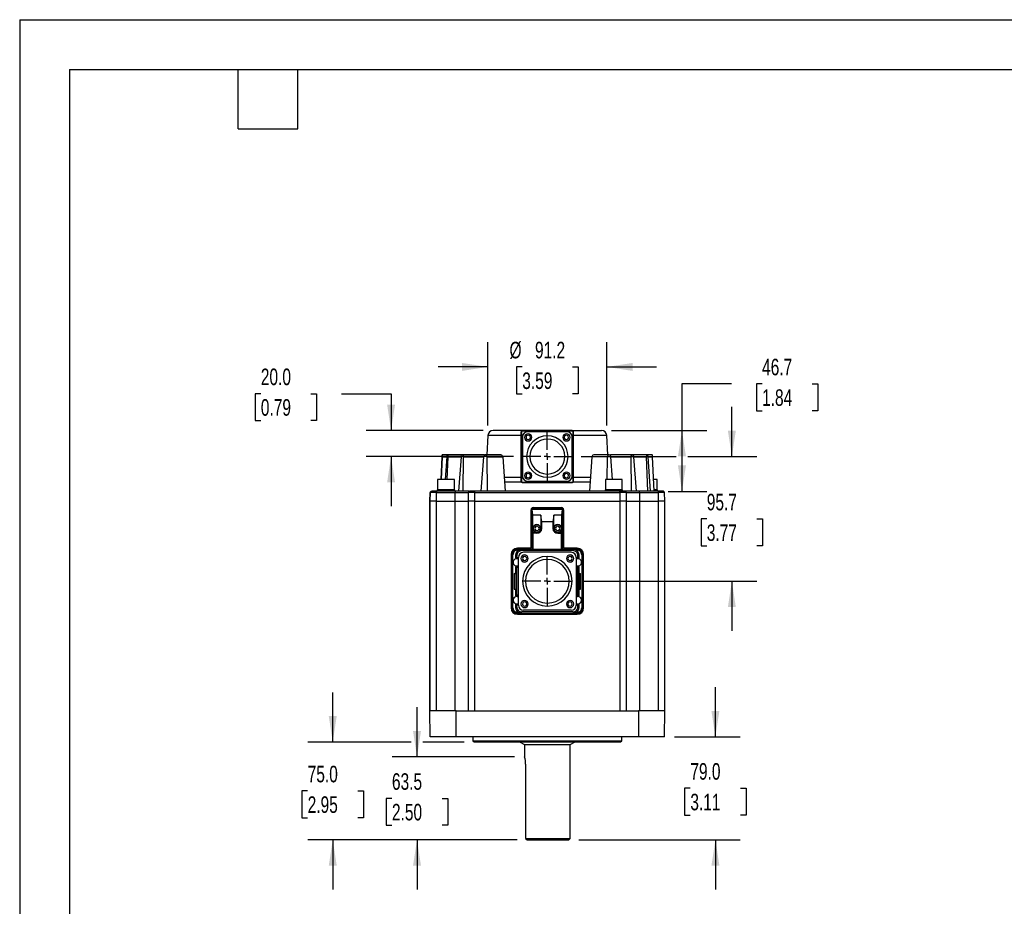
# Model space of a CAD drawing. Header units: millimetres. Extents: x 0 to 1676, y 0 to 1295.
# Tile 2 of 7: x 0 to 755, y 615 to 1295. Entities that reach past the tile are written whole.
import ezdxf

# ---------------------------------------------------------------- set-up
doc = ezdxf.new("R2010")
doc.units = ezdxf.units.MM
doc.header["$LTSCALE"] = 6
doc.linetypes.add('CENTERX2', pattern=[20.32, 12.7, -2.54, 2.54, -2.54])
doc.layers.add('CENTER', color=40, linetype='CENTERX2')
doc.layers.add('DIMENSIONS', color=140, linetype='Continuous', lineweight=25)
doc.layers.add('TEXT', color=140, linetype='Continuous', lineweight=25)
doc.styles.add('SLDTEXTSTYLE0', font='TXT', dxfattribs={"width": 0.7})
doc.dimstyles.new('SLDDIMSTYLE1', dxfattribs={"dimtxt": 12.948047, "dimasz": 19.812, "dimexe": 0, "dimexo": 0.0625, "dimgap": 3.237012, "dimtad": 0, "dimtih": 1, "dimtoh": 1, "dimrnd": 1e-09, "dimzin": 12, "dimdsep": 46, "dimtxsty": 'SLDTEXTSTYLE0', "dimsah": 1, "dimcen": 0.09, "dimadec": 0, "dimazin": 3, "dimtfac": 1, "dimtmove": 0, "dimatfit": 0, "dimfxl": 0, "dimfrac": 2, "dimtolj": 1, "dimtzin": 12, "dimarcsym": 0})
doc.dimstyles.new('SLDDIMSTYLE5', dxfattribs={"dimtxt": 12.948047, "dimasz": 19.812, "dimexe": 0, "dimexo": 0.0625, "dimgap": 3.237012, "dimtad": 0, "dimtih": 1, "dimtoh": 1, "dimrnd": 1e-09, "dimzin": 4, "dimdsep": 46, "dimtxsty": 'SLDTEXTSTYLE0', "dimsah": 1, "dimcen": 0.09, "dimadec": 0, "dimazin": 1, "dimtfac": 1, "dimtmove": 0, "dimatfit": 0, "dimfxl": 0, "dimfrac": 2, "dimtolj": 1, "dimtzin": 12, "dimarcsym": 0})
doc.dimstyles.new('SLDDIMSTYLE8', dxfattribs={"dimtxt": 12.948047, "dimasz": 19.812, "dimexe": 0, "dimexo": 0.0625, "dimgap": 3.237012, "dimtad": 0, "dimtih": 1, "dimtoh": 1, "dimrnd": 1e-09, "dimzin": 12, "dimdsep": 46, "dimtxsty": 'SLDTEXTSTYLE0', "dimsah": 1, "dimcen": 0.09, "dimadec": 0, "dimazin": 3, "dimtfac": 1, "dimtofl": 0, "dimtmove": 0, "dimatfit": 3, "dimfxl": 0, "dimfrac": 2, "dimtolj": 1, "dimtzin": 12, "dimarcsym": 0})

# ---------------------------------------------------------------- blocks, each defined once
blk = doc.blocks.new('_D_10')
at = {"layer": 'DIMENSIONS'}
for p, q in [((304.76, 729.8), (304.76, 767.9)), ((379.6, 729.8), (285.71, 729.8)), ((285.53, 698.05), (281.18, 698.05)), ((281.18, 698.05), (281.18, 677.47)), ((324, 698.05), (328.35, 698.05)), ((328.35, 698.05), (328.35, 677.47)), ((281.18, 677.47), (285.53, 677.47)), ((328.35, 677.47), (324, 677.47)), ((381.54, 666.29), (285.71, 666.29)), ((304.76, 666.29), (304.76, 628.19))]:
    blk.add_line(p, q, dxfattribs=at)
for points in [[(304.76, 729.8), (307.81, 749.61), (301.72, 749.61)], [(304.76, 666.29), (301.72, 646.48), (307.81, 646.48)]]:
    blk.add_solid(points, dxfattribs=at)
at = {"layer": 'DIMENSIONS', "char_height": 12.7, "attachment_point": 1, "style": 'SLDTEXTSTYLE0'}
for s, insert in [('63.5', (285.53, 717.31)), ('2.50', (285.53, 693.84))]:
    blk.add_mtext(s, dxfattribs=dict(at, insert=insert))
blk = doc.blocks.new('_D_11')
at = {"layer": 'DIMENSIONS'}
for p, q in [((533.63, 745.3), (533.63, 783.4)), ((502.3, 745.29), (552.68, 745.3)), ((514.4, 705.8), (510.05, 705.8)), ((510.05, 705.8), (510.05, 685.22)), ((552.87, 705.8), (557.22, 705.8)), ((557.22, 705.8), (557.22, 685.22)), ((510.05, 685.22), (514.4, 685.22)), ((557.22, 685.22), (552.87, 685.22)), ((428.84, 666.29), (552.69, 666.31)), ((533.64, 666.31), (533.64, 628.21))]:
    blk.add_line(p, q, dxfattribs=at)
for points in [[(533.63, 745.3), (536.68, 765.11), (530.58, 765.11)], [(533.64, 666.31), (530.59, 646.49), (536.69, 646.49)]]:
    blk.add_solid(points, dxfattribs=at)
at = {"layer": 'DIMENSIONS', "char_height": 12.7, "attachment_point": 1, "style": 'SLDTEXTSTYLE0'}
for s, insert in [('79.0', (514.4, 725.07)), ('3.11', (514.4, 701.59))]:
    blk.add_mtext(s, dxfattribs=dict(at, insert=insert))
blk = doc.blocks.new('_D_12')
at = {"layer": 'DIMENSIONS'}
for p, q in [((240.13, 741.29), (240.13, 779.39)), ((300.19, 741.29), (221.08, 741.29)), ((340.95, 741.29), (309.34, 741.29)), ((220.89, 703.79), (216.54, 703.79)), ((216.54, 703.79), (216.54, 683.21)), ((259.37, 703.79), (263.72, 703.79)), ((263.72, 703.79), (263.72, 683.21)), ((216.54, 683.21), (220.89, 683.21)), ((263.72, 683.21), (259.37, 683.21)), ((381.54, 666.29), (221.08, 666.29)), ((240.13, 666.29), (240.13, 628.19))]:
    blk.add_line(p, q, dxfattribs=at)
for points in [[(240.13, 741.29), (243.18, 761.11), (237.08, 761.11)], [(240.13, 666.29), (237.08, 646.48), (243.18, 646.48)]]:
    blk.add_solid(points, dxfattribs=at)
at = {"layer": 'DIMENSIONS', "char_height": 12.7, "attachment_point": 1, "style": 'SLDTEXTSTYLE0'}
for s, insert in [('75.0', (220.89, 723.06)), ('2.95', (220.89, 699.59))]:
    blk.add_mtext(s, dxfattribs=dict(at, insert=insert))
blk = doc.blocks.new('_D_13')
at = {"layer": 'DIMENSIONS'}
for p, q in [((546.25, 960.29), (546.25, 998.39)), ((430.75, 960.29), (503.41, 960.29)), ((512.55, 960.29), (565.3, 960.29)), ((527.01, 912.44), (522.66, 912.44)), ((522.66, 912.44), (522.66, 891.86)), ((565.49, 912.44), (569.83, 912.44)), ((569.83, 912.44), (569.83, 891.86)), ((522.66, 891.86), (527.01, 891.86)), ((569.83, 891.86), (565.49, 891.86)), ((431.6, 864.59), (565.3, 864.59)), ((546.25, 864.59), (546.25, 826.49))]:
    blk.add_line(p, q, dxfattribs=at)
for points in [[(546.25, 960.29), (549.3, 980.11), (543.2, 980.11)], [(546.25, 864.59), (543.2, 844.78), (549.3, 844.78)]]:
    blk.add_solid(points, dxfattribs=at)
at = {"layer": 'DIMENSIONS', "char_height": 12.7, "attachment_point": 1, "style": 'SLDTEXTSTYLE0'}
for s, insert in [('95.7', (527.01, 931.71)), ('3.77', (527.01, 908.24))]:
    blk.add_mtext(s, dxfattribs=dict(at, insert=insert))
blk = doc.blocks.new('_D_14')
at = {"layer": 'DIMENSIONS'}
for p, q in [((184.96, 1008.51), (180.61, 1008.51)), ((180.61, 1008.51), (180.61, 987.93)), ((223.44, 1008.51), (227.79, 1008.51)), ((227.79, 1008.51), (227.79, 987.93)), ((246.77, 1008.51), (284.87, 1008.51)), ((284.87, 1008.51), (284.87, 980.29)), ((180.61, 987.93), (184.96, 987.93)), ((227.79, 987.93), (223.44, 987.93)), ((355.49, 980.29), (265.82, 980.29)), ((378.68, 960.29), (265.82, 960.29)), ((284.87, 960.29), (284.87, 922.19))]:
    blk.add_line(p, q, dxfattribs=at)
for points in [[(284.87, 980.29), (287.92, 1000.11), (281.83, 1000.11)], [(284.87, 960.29), (281.83, 940.48), (287.92, 940.48)]]:
    blk.add_solid(points, dxfattribs=at)
at = {"layer": 'DIMENSIONS', "char_height": 12.7, "attachment_point": 1, "style": 'SLDTEXTSTYLE0'}
for s, insert in [('20.0', (184.96, 1027.78)), ('0.79', (184.96, 1004.3))]:
    blk.add_mtext(s, dxfattribs=dict(at, insert=insert))
blk = doc.blocks.new('_D_15')
at = {"layer": 'DIMENSIONS'}
for p, q in [((359.11, 984.12), (359.11, 1048.08)), ((450.32, 984.12), (450.32, 1048.08)), ((359.11, 1029.03), (321.01, 1029.03)), ((385.48, 1029.03), (381.13, 1029.03)), ((381.13, 1029.03), (381.13, 1008.45)), ((423.95, 1029.03), (428.3, 1029.03)), ((428.3, 1029.03), (428.3, 1008.45)), ((450.32, 1029.03), (488.42, 1029.03)), ((381.13, 1008.45), (385.48, 1008.45)), ((428.3, 1008.45), (423.95, 1008.45))]:
    blk.add_line(p, q, dxfattribs=at)
for points in [[(359.11, 1029.03), (339.3, 1032.08), (339.3, 1025.98)], [(450.32, 1029.03), (470.13, 1025.98), (470.13, 1032.08)]]:
    blk.add_solid(points, dxfattribs=at)
at = {"layer": 'DIMENSIONS', "char_height": 12.7, "attachment_point": 1, "style": 'SLDTEXTSTYLE0'}
for s, insert in [('%%c', (375.7, 1048.3)), ('91.2', (395.25, 1048.3)), ('3.59', (385.48, 1024.82))]:
    blk.add_mtext(s, dxfattribs=dict(at, insert=insert))
blk = doc.blocks.new('_D_16')
at = {"layer": 'DIMENSIONS'}
for p, q in [((546.08, 1016.05), (507.98, 1016.05)), ((507.98, 1016.05), (507.98, 980.29)), ((569.42, 1016.05), (565.07, 1016.05)), ((565.07, 1016.05), (565.07, 995.47)), ((607.89, 1016.05), (612.24, 1016.05)), ((612.24, 1016.05), (612.24, 995.47)), ((565.07, 995.47), (569.42, 995.47)), ((612.24, 995.47), (607.89, 995.47)), ((453.94, 980.29), (527.03, 980.29)), ((507.98, 980.29), (507.98, 933.59)), ((497.32, 933.59), (527.03, 933.59))]:
    blk.add_line(p, q, dxfattribs=at)
for points in [[(507.98, 980.29), (504.93, 960.48), (511.03, 960.48)], [(507.98, 933.59), (511.03, 953.41), (504.93, 953.41)]]:
    blk.add_solid(points, dxfattribs=at)
at = {"layer": 'DIMENSIONS', "char_height": 12.7, "attachment_point": 1, "style": 'SLDTEXTSTYLE0'}
for s, insert in [('46.7', (569.42, 1035.32)), ('1.84', (569.42, 1011.84))]:
    blk.add_mtext(s, dxfattribs=dict(at, insert=insert))
blk = doc.blocks.new('SW_CENTERMARKSYMBOL_5')
at = {"layer": 'CENTER', "color": 0}
for p, q in [((0, 5.08), (0, 18.415)), ((-5.08, 0), (-18.415, 0)), ((0, 0), (-2.54, 0)), ((0, 0), (0, 2.54)), ((0, 0), (0, -2.54)), ((0, 0), (2.54, 0)), ((5.08, 0), (18.415, 0)), ((0, -5.08), (0, -18.415))]:
    blk.add_line(p, q, dxfattribs=at)
blk = doc.blocks.new('SW_CENTERMARKSYMBOL_6')
at = {"layer": 'CENTER', "color": 0}
for p, q in [((0, 5.08), (0, 19.26)), ((-5.08, 0), (-19.26, 0)), ((0, 0), (-2.54, 0)), ((0, 0), (0, 2.54)), ((0, 0), (0, -2.54)), ((0, 0), (2.54, 0)), ((5.08, 0), (19.26, 0)), ((0, -5.08), (0, -19.26))]:
    blk.add_line(p, q, dxfattribs=at)

msp = doc.modelspace()

# ---------------------------------------------------------------- linework, layer by layer
at = {"color": 7, "linetype": 'Continuous'}
for q in [(0.015, 0.016), (1676.415, 1295.416)]:
    msp.add_line((0.015, 1295.416), q, dxfattribs=at)
for p, q in [((359.114, 976.503), (358.332, 961.593)), ((384.716, 976.503), (359.114, 976.503)), ((385.57, 980.293), (363.108, 980.293)), ((384.716, 979.293), (384.916, 979.293)), ((384.716, 941.293), (384.716, 979.293)), ((384.716, 979.293), (384.716, 976.503)), ((384.716, 979.293), (384.716, 979.293)), ((384.716, 976.503), (384.716, 944.293)), ((384.916, 979.293), (384.916, 941.293)), ((385.666, 945.243), (385.666, 975.343)), ((385.666, 975.343), (385.666, 975.343)), ((385.666, 975.343), (385.666, 945.243)), ((385.716, 980.093), (385.716, 980.293)), ((423.716, 980.293), (385.716, 980.293)), ((385.716, 980.093), (423.716, 980.093)), ((419.766, 979.343), (389.666, 979.343)), ((404.716, 976.168), (404.716, 976.168)), ((423.716, 980.293), (423.716, 980.093)), ((423.716, 980.293), (446.31, 980.293)), ((423.766, 945.243), (423.766, 975.343)), ((424.516, 941.293), (424.516, 979.293)), ((424.516, 979.293), (424.716, 979.293)), ((424.716, 941.293), (424.716, 979.293)), ((450.318, 976.503), (424.716, 976.503)), ((451.1, 961.593), (450.318, 976.503)), ((323.193, 942.693), (324.103, 960.063)), ((324.103, 960.063), (323.193, 942.693)), ((328.125, 961.593), (324.062, 961.593)), ((324.103, 960.063), (327.55, 960.063)), ((327.55, 960.063), (326.403, 942.693)), ((327.963, 942.693), (328.547, 960.063)), ((339.564, 961.593), (328.125, 961.593)), ((328.547, 960.063), (338.551, 960.063)), ((338.551, 960.063), (336.613, 933.593)), ((355.797, 961.593), (339.564, 961.593)), ((340.14, 933.593), (340.447, 960.063)), ((340.447, 960.063), (356.028, 960.063)), ((354.091, 933.593), (356.028, 960.063)), ((369.174, 961.593), (357.38, 961.593)), ((358.945, 933.593), (358.638, 960.063)), ((358.638, 960.063), (370.526, 960.063)), ((370.526, 960.063), (372.464, 933.593)), ((438.906, 960.063), (436.968, 933.593)), ((450.794, 960.063), (438.906, 960.063)), ((452.052, 961.593), (440.258, 961.593)), ((450.593, 942.693), (450.794, 960.063)), ((454.675, 942.693), (453.404, 960.063)), ((453.404, 960.063), (468.985, 960.063)), ((469.868, 961.593), (453.635, 961.593)), ((469.292, 933.593), (468.985, 960.063)), ((481.307, 961.593), (469.868, 961.593)), ((470.881, 960.063), (472.819, 933.593)), ((470.881, 960.063), (480.885, 960.063)), ((481.776, 933.593), (480.885, 960.063)), ((485.37, 961.593), (481.307, 961.593)), ((481.882, 960.063), (483.63, 933.593)), ((481.882, 960.063), (485.329, 960.063)), ((486.716, 933.593), (485.329, 960.063)), ((384.716, 944.293), (371.68, 944.293)), ((384.716, 941.293), (384.716, 944.293)), ((385.666, 945.243), (385.666, 945.243)), ((404.966, 946.856), (404.466, 946.856)), ((404.716, 944.418), (404.716, 944.418)), ((437.752, 944.293), (424.716, 944.293)), ((320.447, 942.693), (320.447, 934.693)), ((333.447, 942.693), (320.447, 942.693)), ((333.447, 934.693), (333.447, 942.693)), ((385.002, 940.593), (371.951, 940.593)), ((384.916, 941.293), (384.716, 941.293)), ((384.716, 941.293), (384.716, 941.293)), ((385.716, 940.493), (423.716, 940.493)), ((385.716, 940.293), (385.716, 940.493)), ((423.716, 940.293), (385.716, 940.293)), ((419.766, 941.243), (389.666, 941.243)), ((423.716, 940.493), (423.716, 940.293)), ((437.481, 940.593), (424.43, 940.593)), ((424.716, 941.293), (424.516, 941.293)), ((449.216, 942.693), (449.216, 934.693)), ((462.216, 942.693), (449.216, 942.693)), ((462.216, 934.693), (462.216, 942.693)), ((488.985, 942.693), (486.239, 942.693)), ((488.985, 934.693), (488.985, 942.693)), ((314.716, 926.093), (314.727, 932.595)), ((314.727, 932.595), (314.716, 926.094)), ((314.727, 932.595), (314.727, 932.595)), ((319.727, 933.593), (316.033, 933.593)), ((319.716, 926.093), (319.727, 932.595)), ((319.727, 933.593), (319.727, 932.595)), ((334.016, 933.593), (319.727, 933.593)), ((319.727, 932.595), (334.016, 932.595)), ((320.247, 934.693), (320.247, 933.593)), ((333.647, 934.693), (320.247, 934.693)), ((333.647, 933.593), (333.647, 934.693)), ((334.016, 933.593), (334.016, 932.595)), ((344.735, 933.593), (334.016, 933.593)), ((334.016, 926.093), (334.016, 932.595)), ((334.016, 932.595), (344.027, 932.595)), ((344.027, 932.595), (344.016, 926.093)), ((344.027, 932.595), (344.016, 926.093)), ((344.215, 932.596), (344.027, 932.595)), ((344.027, 932.595), (344.027, 932.595)), ((345.027, 933.593), (345.027, 933.593)), ((349.027, 933.593), (345.333, 933.593)), ((349.016, 926.093), (349.026, 932.595)), ((349.026, 932.595), (460.405, 932.595)), ((460.405, 933.593), (349.027, 933.593)), ((449.016, 934.693), (449.016, 933.593)), ((462.416, 934.693), (449.016, 934.693)), ((460.405, 932.595), (460.405, 933.593)), ((464.405, 933.593), (460.405, 933.593)), ((460.405, 932.595), (460.416, 926.093)), ((462.416, 933.593), (462.416, 934.693)), ((475.416, 933.593), (464.405, 933.593)), ((465.416, 926.094), (465.405, 932.595)), ((465.405, 932.595), (475.416, 932.595)), ((465.416, 926.094), (465.405, 932.595)), ((475.416, 932.595), (475.416, 933.593)), ((489.705, 933.593), (475.416, 933.593)), ((475.416, 932.595), (475.416, 926.093)), ((475.416, 932.595), (489.705, 932.595)), ((489.185, 934.693), (486.658, 934.693)), ((489.185, 933.593), (489.185, 934.693)), ((489.705, 933.593), (489.705, 932.595)), ((493.399, 933.593), (489.705, 933.593)), ((489.705, 932.595), (489.716, 926.093)), ((493.705, 933.593), (493.477, 933.593)), ((494.705, 932.595), (494.518, 932.596)), ((494.716, 926.093), (494.705, 932.595)), ((314.716, 926.094), (314.716, 926.093)), ((314.716, 926.094), (314.716, 926.094)), ((314.716, 926.094), (314.716, 926.094)), ((314.716, 926.094), (314.716, 926.094)), ((314.716, 926.093), (314.716, 926.094)), ((314.716, 926.093), (314.716, 765.293)), ((319.716, 926.093), (314.716, 926.093)), ((314.716, 926.093), (314.716, 926.093)), ((314.716, 926.093), (314.716, 926.093)), ((314.716, 765.293), (314.716, 926.093)), ((314.716, 926.093), (314.716, 926.093)), ((319.716, 926.093), (334.016, 926.093)), ((319.716, 765.293), (319.716, 926.093)), ((334.016, 765.293), (334.016, 926.093)), ((344.016, 926.093), (344.029, 926.093)), ((344.016, 926.093), (344.016, 765.293)), ((348.774, 926.093), (349.016, 926.093)), ((349.016, 926.093), (460.416, 926.093)), ((349.016, 765.293), (349.016, 926.093)), ((460.416, 926.093), (460.416, 765.293)), ((465.416, 765.293), (465.416, 926.094)), ((475.416, 926.093), (475.416, 765.293)), ((475.416, 926.093), (489.716, 926.093)), ((489.716, 926.093), (489.716, 765.293)), ((494.716, 765.293), (494.716, 926.093)), ((392.016, 919.233), (392.016, 889.893)), ((392.716, 920.093), (392.716, 890.093)), ((393.186, 919.624), (392.716, 920.093)), ((416.716, 920.093), (392.716, 920.093)), ((393.49, 915.189), (393.186, 919.624)), ((416.246, 919.624), (393.186, 919.624)), ((399.716, 915.189), (393.49, 915.189)), ((393.49, 902.093), (393.49, 915.189)), ((414.362, 920.933), (395.07, 920.933)), ((399.716, 915.189), (399.716, 905.093)), ((400.421, 910.093), (399.716, 915.189)), ((409.716, 915.189), (409.011, 910.093)), ((409.716, 905.093), (409.716, 915.189)), ((415.942, 915.189), (409.716, 915.189)), ((415.942, 915.189), (416.246, 919.624)), ((415.942, 902.093), (415.942, 915.189)), ((416.716, 920.093), (416.246, 919.624)), ((416.716, 890.093), (416.716, 920.093)), ((417.416, 889.893), (417.416, 919.233)), ((400.421, 905.093), (400.421, 910.093)), ((409.011, 910.093), (400.421, 910.093)), ((409.011, 910.093), (409.011, 905.093)), ((393.84, 901.388), (393.49, 902.093)), ((396.716, 902.093), (393.49, 902.093)), ((393.84, 888.969), (393.84, 901.388)), ((396.716, 901.388), (393.84, 901.388)), ((396.716, 902.093), (396.716, 901.388)), ((399.716, 905.093), (400.421, 905.093)), ((409.716, 905.093), (409.011, 905.093)), ((412.716, 901.388), (412.716, 902.093)), ((415.942, 902.093), (412.716, 902.093)), ((412.716, 901.388), (415.592, 901.388)), ((415.592, 901.388), (415.942, 902.093)), ((415.592, 888.969), (415.592, 901.388)), ((376.866, 885.043), (376.866, 844.143)), ((377.821, 884.933), (377.716, 885.039)), ((377.716, 885.039), (377.716, 844.148)), ((377.821, 844.254), (377.821, 884.933)), ((378.321, 884.933), (377.821, 884.933)), ((378.321, 844.254), (378.321, 884.933)), ((380.395, 884.917), (381.216, 884.096)), ((380.395, 884.917), (380.395, 882.496)), ((381.216, 883.209), (381.216, 884.096)), ((381.819, 888.931), (381.714, 889.036)), ((393.773, 889.036), (381.714, 889.036)), ((392.016, 889.893), (381.716, 889.893)), ((384.376, 888.931), (381.819, 888.931)), ((381.819, 888.431), (381.819, 888.931)), ((381.819, 888.431), (382.488, 888.431)), ((385.214, 888.093), (384.376, 888.931)), ((424.218, 888.093), (385.214, 888.093)), ((422.941, 886.818), (386.491, 886.818)), ((392.716, 890.093), (393.84, 888.969)), ((415.592, 888.969), (393.84, 888.969)), ((416.716, 890.093), (415.592, 888.969)), ((427.718, 889.036), (415.659, 889.036)), ((427.716, 889.893), (417.416, 889.893)), ((425.056, 888.931), (424.218, 888.093)), ((427.613, 888.931), (425.056, 888.931)), ((426.944, 888.431), (427.613, 888.431)), ((427.718, 889.036), (427.613, 888.931)), ((428.216, 884.096), (429.037, 884.917)), ((428.216, 883.209), (428.216, 884.096)), ((429.037, 882.496), (429.037, 884.917)), ((431.111, 884.933), (431.111, 844.254)), ((431.111, 884.933), (431.611, 884.933)), ((431.611, 884.933), (431.716, 885.039)), ((431.611, 844.254), (431.611, 884.933)), ((431.716, 844.148), (431.716, 885.039)), ((432.566, 844.143), (432.566, 885.043)), ((380.395, 882.496), (381.216, 883.209)), ((381.216, 883.209), (382.495, 883.005)), ((382.491, 846.368), (382.491, 882.818)), ((426.937, 883.005), (428.216, 883.209)), ((426.941, 882.818), (426.941, 846.368)), ((429.037, 882.496), (428.216, 883.209)), ((379.216, 870.593), (379.216, 858.593)), ((380.675, 870.314), (379.216, 870.593)), ((379.216, 870.593), (380.395, 870.593)), ((381.216, 874.978), (380.395, 875.691)), ((380.395, 875.691), (380.395, 870.593)), ((380.395, 870.593), (380.675, 870.314)), ((380.675, 870.314), (380.675, 858.873)), ((382.491, 875.181), (381.216, 874.978)), ((381.216, 854.209), (381.216, 874.978)), ((426.941, 875.181), (428.216, 874.978)), ((429.037, 875.691), (428.216, 874.978)), ((428.216, 854.209), (428.216, 874.978)), ((429.037, 870.593), (428.757, 870.314)), ((428.757, 870.314), (430.216, 870.593)), ((428.757, 870.314), (428.757, 858.873)), ((429.037, 870.593), (429.037, 875.691)), ((429.037, 870.593), (430.216, 870.593)), ((430.216, 858.593), (430.216, 870.593)), ((379.216, 858.593), (380.675, 858.873)), ((379.216, 858.593), (380.395, 858.593)), ((380.675, 858.873), (380.395, 858.593)), ((380.395, 858.593), (380.395, 853.496)), ((380.395, 853.496), (381.216, 854.209)), ((382.491, 854.006), (381.216, 854.209)), ((426.941, 854.006), (428.216, 854.209)), ((429.037, 853.496), (428.216, 854.209)), ((428.757, 858.873), (429.037, 858.593)), ((430.216, 858.593), (428.757, 858.873)), ((429.037, 853.496), (429.037, 858.593)), ((429.037, 858.593), (430.216, 858.593)), ((380.395, 846.691), (380.395, 844.27)), ((381.216, 845.978), (380.395, 846.691)), ((382.495, 846.182), (381.216, 845.978)), ((381.216, 845.091), (381.216, 845.978)), ((404.716, 847.873), (404.466, 847.875)), ((428.216, 845.978), (426.937, 846.182)), ((428.216, 845.978), (429.037, 846.691)), ((428.216, 845.091), (428.216, 845.978)), ((429.037, 844.27), (429.037, 846.691)), ((377.821, 844.254), (377.716, 844.148)), ((378.321, 844.254), (377.821, 844.254)), ((381.216, 845.091), (380.395, 844.27)), ((381.819, 840.256), (381.714, 840.151)), ((381.714, 840.151), (402.258, 840.151)), ((381.716, 839.293), (427.716, 839.293)), ((382.488, 840.756), (381.819, 840.756)), ((384.376, 840.256), (381.819, 840.256)), ((385.214, 841.093), (384.376, 840.256)), ((424.218, 841.093), (385.214, 841.093)), ((422.941, 842.368), (386.491, 842.368)), ((402.395, 840.204), (407.037, 840.204)), ((407.174, 840.151), (427.718, 840.151)), ((425.056, 840.256), (424.218, 841.093)), ((427.613, 840.256), (425.056, 840.256)), ((427.613, 840.756), (426.944, 840.756)), ((427.613, 840.756), (427.613, 840.256)), ((427.613, 840.256), (427.718, 840.151)), ((429.037, 844.27), (428.216, 845.091)), ((431.111, 844.254), (431.611, 844.254)), ((431.716, 844.148), (431.611, 844.254)), ((314.751, 745.293), (314.716, 765.293)), ((334.716, 765.293), (314.716, 765.293)), ((334.751, 745.293), (334.716, 765.293)), ((334.716, 765.293), (349.016, 765.293)), ((349.016, 765.293), (460.416, 765.293)), ((460.416, 765.293), (474.716, 765.293)), ((474.716, 765.293), (474.681, 745.293)), ((494.716, 765.293), (474.716, 765.293)), ((494.681, 745.293), (494.716, 765.293)), ((334.751, 745.293), (314.751, 745.293)), ((474.681, 745.293), (334.751, 745.293)), ((347.566, 745.293), (347.566, 742.293)), ((347.566, 742.293), (348.566, 741.293)), ((347.566, 742.293), (461.866, 742.293)), ((348.566, 741.293), (460.866, 741.293)), ((367.216, 741.293), (367.219, 741.291)), ((383.466, 741.293), (387.216, 739.293)), ((422.216, 739.293), (425.966, 741.293)), ((442.213, 741.291), (442.216, 741.293)), ((460.866, 741.293), (461.866, 742.293)), ((461.866, 742.293), (461.866, 745.293)), ((494.681, 745.293), (474.681, 745.293)), ((387.216, 739.293), (387.216, 729.794)), ((387.216, 739.293), (404.716, 739.293)), ((404.716, 739.293), (422.216, 739.293)), ((422.216, 667.293), (422.216, 739.293)), ((388.095, 724.293), (388.067, 725.17)), ((388.095, 724.293), (388.094, 667.293)), ((388.094, 667.293), (422.216, 667.293)), ((388.094, 667.293), (389.157, 666.293)), ((389.157, 666.293), (404.716, 666.293)), ((404.716, 666.293), (421.178, 666.293)), ((421.119, 666.196), (422.216, 667.293))]:
    msp.add_line(p, q)
at = {"color": 179, "linetype": 'Continuous', "lineweight": 18}
msp.add_line((387.216, 739.293), (387.216, 729.798), dxfattribs=at)
at = {"flags": 128}
for points in [[(324.183, 961.593), (324.182, 961.562), (324.177, 961.467), (324.16, 961.15), (324.137, 960.702), (324.121, 960.402), (324.103, 960.063)], [(324.103, 960.063), (324.121, 960.401), (324.137, 960.702), (324.16, 961.15), (324.177, 961.467), (324.182, 961.562), (324.183, 961.593)], [(328.125, 961.593), (328.018, 961.562), (327.919, 961.467), (327.759, 961.15), (327.632, 960.702), (327.582, 960.402), (327.55, 960.063)], [(328.547, 960.063), (328.549, 960.401), (328.53, 960.702), (328.446, 961.15), (328.319, 961.467), (328.229, 961.562), (328.125, 961.593)], [(339.564, 961.593), (339.362, 961.562), (339.178, 961.467), (338.891, 961.15), (338.672, 960.702), (338.594, 960.402), (338.551, 960.063)], [(340.447, 960.063), (340.432, 960.401), (340.38, 960.702), (340.199, 961.15), (339.939, 961.467), (339.763, 961.562), (339.564, 961.593)], [(356.468, 961.151), (356.145, 961.484), (355.797, 961.593)], [(468.985, 960.063), (469.006, 960.427), (469.065, 960.731), (469.233, 961.15), (469.53, 961.484), (469.868, 961.593)], [(469.868, 961.593), (470.216, 961.484), (470.541, 961.15), (470.745, 960.731), (470.83, 960.427), (470.881, 960.063)], [(480.885, 960.063), (480.886, 960.427), (480.909, 960.731), (480.986, 961.15), (481.132, 961.484), (481.307, 961.593)], [(481.307, 961.593), (481.493, 961.484), (481.673, 961.15), (481.792, 960.731), (481.845, 960.427), (481.882, 960.063)], [(485.329, 960.063), (485.31, 960.427), (485.294, 960.731), (485.272, 961.15), (485.254, 961.484), (485.249, 961.593)], [(385.002, 940.593), (385.327, 940.372), (385.716, 940.293)], [(319.727, 932.595), (317.814, 932.596), (316.192, 932.596), (315.108, 932.596), (314.727, 932.595)], [(315.552, 933.578), (315.445, 933.527), (315.467, 933.501)], [(316.079, 933.527), (315.86, 933.578), (315.819, 933.591)], [(349.026, 932.595), (347.113, 932.596), (345.492, 932.596), (344.408, 932.596), (344.215, 932.596)], [(344.85, 933.578), (344.743, 933.526), (344.766, 933.5)], [(345.386, 933.526), (345.163, 933.578), (345.119, 933.591)], [(465.405, 932.595), (465.024, 932.596), (463.94, 932.596), (462.318, 932.596), (460.405, 932.595)], [(494.518, 932.596), (494.324, 932.596), (493.24, 932.596), (491.618, 932.596), (489.705, 932.595)], [(493.613, 933.591), (493.569, 933.578), (493.347, 933.526)], [(493.966, 933.5), (493.989, 933.526), (493.882, 933.578)], [(334.016, 926.093), (335.967, 926.093), (337.843, 926.093), (339.572, 926.093), (341.087, 926.093), (342.331, 926.093), (343.255, 926.093), (343.824, 926.093), (344.016, 926.093)], [(348.774, 926.093), (347.018, 926.093), (345.522, 926.093), (344.481, 926.093), (344.029, 926.093)], [(465.416, 926.094), (465.035, 926.094), (463.952, 926.094), (462.329, 926.093), (460.416, 926.093)], [(465.416, 926.094), (465.608, 926.094), (466.177, 926.093), (467.101, 926.093), (468.345, 926.093), (469.86, 926.093), (471.589, 926.093), (473.465, 926.093), (475.416, 926.093)], [(494.716, 926.093), (494.335, 926.093), (493.252, 926.093), (491.629, 926.093), (489.716, 926.093)], [(382.488, 888.431), (383.3, 888.768), (384.376, 888.931)], [(426.944, 888.431), (426.078, 888.783), (425.056, 888.931)], [(427.613, 888.931), (427.613, 888.888), (427.613, 888.779), (427.613, 888.619), (427.613, 888.431)], [(381.819, 840.756), (381.819, 840.568), (381.819, 840.408), (381.819, 840.299), (381.819, 840.256)], [(384.376, 840.256), (383.3, 840.419), (382.488, 840.756)], [(425.056, 840.256), (426.083, 840.405), (426.944, 840.756)]]:
    msp.add_lwpolyline(points, dxfattribs=at)
for centre, radius, start, end in [((363.108, 976.293), 4, 90, 177), ((385.716, 979.293), 1, 90, 180), ((385.716, 979.293), 1, 90.000001, 180.000002), ((385.716, 979.293), 0.8, 90, 180), ((389.666, 975.343), 4, 90, 180), ((389.666, 975.343), 4, 90, 180), ((390.036, 974.973), 2.75, 0, 180), ((390.036, 974.973), 2.75, 180, 0), ((390.036, 974.973), 1.65, 359.999474, 180.000526), ((390.036, 974.973), 1.65, 179.999474, 0.000526), ((404.716, 960.293), 15.875, 0, 180), ((404.716, 960.293), 15.875, 90, 180), ((419.396, 974.973), 2.75, 0, 180), ((419.396, 974.973), 2.75, 180, 0), ((419.396, 974.973), 1.65, 359.999474, 180.000526), ((419.396, 974.973), 1.65, 179.999474, 0.000526), ((419.766, 975.343), 4, 0, 90), ((423.716, 979.293), 1, 0, 90), ((423.716, 979.293), 0.8, 0, 90), ((446.324, 976.293), 4, 3, 90), ((404.716, 960.293), 13.44, 271.065831, 180), ((357.559, 960.073), 1.531, 96.719683, 180.370028), ((357.374, 960.446), 1.148, 89.687889, 142.098068), ((357.191, 960.156), 1.45, 356.322084, 82.499279), ((369.023, 960.097), 1.504, 358.688289, 84.222), ((404.716, 960.293), 15.875, 180, 0), ((404.716, 960.293), 15.875, 180, 270), ((404.716, 960.293), 13.44, 180, 268.934169), ((440.409, 960.097), 1.504, 95.77869, 181.311023), ((452.215, 960.178), 1.425, 96.567752, 184.610887), ((451.848, 960.051), 1.556, 0.451416, 82.458871), ((453.668, 960.814), 0.78, 92.383075, 154.409788), ((389.666, 945.243), 4, 180, 270), ((389.666, 945.243), 4, 180, 270), ((390.036, 945.613), 2.75, 0, 180), ((390.036, 945.613), 2.75, 180, 0), ((390.036, 945.613), 1.65, 359.999474, 180.000526), ((390.036, 945.613), 1.65, 179.999474, 0.000526), ((419.396, 945.613), 2.75, 0, 180), ((419.396, 945.613), 2.75, 180, 0), ((419.396, 945.613), 1.65, 359.999474, 180.000526), ((419.396, 945.613), 1.65, 179.999474, 0.000526), ((419.766, 945.243), 4, 270, 0), ((385.716, 941.293), 1, 180, 269.999999), ((385.716, 941.293), 1, 180, 224.427004), ((385.716, 941.293), 0.8, 180, 269.999999), ((423.716, 941.293), 0.8, 270.000001, 360), ((423.716, 941.293), 1, 269.999994, 359.999995), ((315.727, 932.593), 1, 89.997911, 179.900001), ((315.593, 932.705), 0.83, 111.150261, 162.788545), ((315.823, 932.594), 1.004, 111.764237, 179.937371), ((345.027, 932.593), 1, 89.997911, 179.9), ((345.124, 932.594), 1.004, 111.914088, 180.415968), ((285.008, 933.185), 64.02, 359.47191, 0.365319), ((464.405, 932.593), 1, 0.099999, 90.001044), ((464.405, 932.593), 1, 0.1, 90), ((493.705, 932.593), 1, 0.099999, 90.002089), ((493.609, 932.594), 1.004, 0.06263, 68.235764), ((493.608, 932.594), 1.004, 359.589693, 68.088351), ((394.016, 919.233), 2, 58.211669, 180), ((415.416, 919.233), 2, 0, 121.788331), ((396.716, 905.093), 3, 0, 180), ((396.716, 905.093), 2.75, 360, 180), ((396.716, 905.093), 1.65, 359.999474, 180.000526), ((412.716, 905.093), 3, 0, 179.999991), ((412.716, 905.093), 2.75, 360, 180), ((412.716, 905.093), 1.65, 359.999474, 180.000526), ((396.716, 905.093), 3, 180, 0), ((396.716, 905.093), 2.75, 180, 360), ((396.716, 905.093), 1.65, 179.999474, 0.000526), ((396.716, 905.093), 3.705, 270, 0), ((412.716, 905.093), 3.705, 180, 270), ((412.716, 905.093), 3, 180, 0), ((412.716, 905.093), 2.75, 180, 360), ((412.716, 905.093), 1.65, 179.999474, 0.000526), ((381.716, 885.043), 4.85, 90, 180), ((381.713, 885.039), 3.997, 89.991239, 180.008761), ((381.819, 884.933), 3.998, 89.999519, 180.000481), ((381.818, 884.934), 3.497, 89.986737, 180.013273), ((384.392, 884.917), 3.997, 118.456628, 180.011068), ((385.213, 884.097), 3.997, 89.991239, 180.008761), ((386.491, 882.818), 4, 90, 180), ((387.256, 882.053), 2.75, 0, 180), ((387.256, 882.053), 1.65, 359.999474, 180.000526), ((404.716, 864.593), 19.04, 0, 180), ((422.176, 882.053), 2.75, 0, 180), ((422.176, 882.053), 1.65, 359.999474, 180.000526), ((422.941, 882.818), 4, 0, 90), ((424.219, 884.097), 3.997, 359.991239, 90.008761), ((425.04, 884.917), 3.997, 359.988932, 61.543372), ((427.613, 884.933), 3.998, 359.999519, 90.000481), ((427.614, 884.934), 3.497, 359.98695, 90.01159), ((427.716, 885.043), 4.85, 0, 90), ((427.719, 885.039), 3.997, 359.991239, 90.008761), ((381.11, 879.226), 2.648, 58.570448, 182.872657), ((381.11, 878.961), 2.648, 177.127343, 301.429552), ((381.205, 879.344), 3.254, 66.715585, 104.400149), ((387.256, 882.053), 2.75, 180, 360), ((387.256, 882.053), 1.65, 179.996561, 0.003439), ((404.716, 864.593), 16.72, 270, 180), ((422.176, 882.053), 2.75, 180, 360), ((422.176, 882.053), 1.65, 179.996561, 0.003439), ((428.227, 879.344), 3.254, 75.599851, 113.284415), ((428.322, 879.226), 2.648, 357.127343, 121.429552), ((428.322, 878.961), 2.648, 238.570448, 2.872657), ((381.205, 878.843), 3.254, 255.599851, 293.284415), ((428.227, 878.843), 3.254, 246.715585, 284.400149), ((404.716, 864.593), 19.04, 180, 0), ((404.716, 864.593), 16.72, 180, 269.143273), ((381.205, 850.344), 3.254, 66.715585, 104.400149), ((428.227, 850.344), 3.254, 75.599851, 113.284415), ((381.11, 850.226), 2.648, 58.570448, 182.872657), ((381.11, 849.961), 2.648, 177.127343, 301.429552), ((381.205, 849.843), 3.254, 255.599851, 293.284415), ((386.491, 846.368), 4, 180, 270), ((387.256, 847.133), 2.75, 0, 180), ((387.256, 847.133), 2.75, 180, 360), ((387.256, 847.133), 1.65, 359.999474, 180.000526), ((387.256, 847.133), 1.65, 179.996561, 0.003439), ((422.176, 847.133), 2.75, 0, 180), ((422.176, 847.133), 2.75, 180, 360), ((422.176, 847.133), 1.65, 359.999474, 180.000526), ((422.176, 847.133), 1.65, 179.996561, 0.003439), ((422.941, 846.368), 4, 270, 360), ((428.322, 850.226), 2.648, 357.127343, 121.429552), ((428.322, 849.961), 2.648, 238.570448, 2.872657), ((428.227, 849.843), 3.254, 246.715585, 284.400149), ((381.716, 844.143), 4.85, 180, 270), ((381.713, 844.148), 3.997, 179.991239, 270.008761), ((381.819, 844.254), 3.998, 179.999519, 270.000481), ((381.818, 844.253), 3.497, 179.986952, 270.011588), ((384.392, 844.27), 3.997, 179.988932, 241.543372), ((385.213, 845.09), 3.997, 179.991239, 270.008761), ((424.219, 845.09), 3.997, 269.991239, 0.008761), ((425.04, 844.27), 3.997, 298.456628, 0.011068), ((427.614, 844.253), 3.497, 269.986697, 0.013364), ((427.613, 844.254), 3.998, 269.999519, 0.000481), ((427.716, 844.143), 4.85, 270, 0), ((427.719, 844.148), 3.997, 269.991239, 0.008761), ((369.388, 724.129), 18.708, 0.502901, 17.624741)]:
    msp.add_arc(centre, radius, start, end)
at = {"layer": 'TEXT'}
for p, q in [((38.1, 1257.3), (1638.3, 1257.3)), ((38.1, 1257.3), (38.1, 38.1)), ((167.64, 1211.58), (167.64, 1257.3)), ((213.36, 1211.58), (213.36, 1257.3)), ((167.64, 1211.58), (213.36, 1211.58))]:
    msp.add_line(p, q, dxfattribs=at)

# ---------------------------------------------------------------- block references
at = {"layer": 'CENTER'}
for name, p in [('SW_CENTERMARKSYMBOL_5', (404.716, 960.293)), ('SW_CENTERMARKSYMBOL_6', (404.716, 864.593))]:
    msp.add_blockref(name, p, dxfattribs=at)

# ---------------------------------------------------------------- dimensions: what is measured, and where the dimension line sits
at = {"layer": 'DIMENSIONS'}
dim = msp.add_linear_dim(base=(450.318, 1029.028), p1=(359.114, 976.503), p2=(450.318, 976.503), text='%%c<>', dimstyle='SLDDIMSTYLE1', dxfattribs=at)
dim.commit()
dim.dimension.update_dxf_attribs({"geometry": '_D_15', "text_midpoint": (404.716, 1029.028), "dimtype": 160})
for base, p1, p2, angle, dimstyle, picture, middle in [((507.98, 933.593), (446.324, 980.293), (489.705, 933.593), 90, 'SLDDIMSTYLE8', '_D_16', (507.98, 1016.051)), ((284.874, 960.293), (363.108, 980.293), (386.301, 960.293), 90, 'SLDDIMSTYLE5', '_D_14', (284.874, 1008.505)), ((546.247, 960.293), (423.976, 864.593), (423.131, 960.293), 90, 'SLDDIMSTYLE1', '_D_13', (546.247, 912.443)), ((240.131, 666.293), (348.566, 741.293), (389.156, 666.293), 90, 'SLDDIMSTYLE5', '_D_12', (240.131, 703.793)), ((533.641, 666.305), (494.681, 745.293), (421.216, 666.293), 270.006128, 'SLDDIMSTYLE5', '_D_11', (533.636, 705.802)), ((304.764, 666.293), (387.216, 729.798), (389.156, 666.293), 270.000504, 'SLDDIMSTYLE1', '_D_10', (304.764, 698.045))]:
    dim = msp.add_linear_dim(base=base, p1=p1, p2=p2, angle=angle, dimstyle=dimstyle, dxfattribs=at)
    dim.commit()
    dim.dimension.update_dxf_attribs({"geometry": picture, "text_midpoint": middle, "dimtype": 160})

doc.saveas('drawing.dxf')
